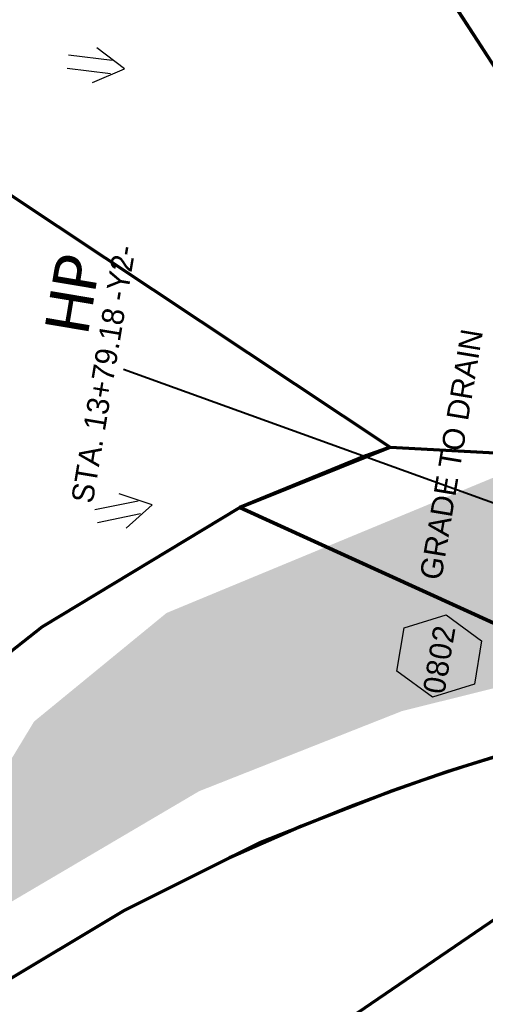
# Model space of a CAD drawing. Extents: x 1160024 to 2574774, y 200346 to 1150377.
# Tile 82 of 118: x 2482232 to 2482338, y 367388 to 367612. Entities that reach past the tile are written whole.
import ezdxf
from ezdxf.enums import TextEntityAlignment as Align

# ---------------------------------------------------------------- set-up
doc = ezdxf.new("R2010")
doc.units = 0
doc.header["$MEASUREMENT"] = 0
for name, color, linetype, lineweight in [('Exist Plan Preparation Drainage Arrows Symbol CELL', 5, 'Continuous', 30), ('Exist Plan Preparation Watershed Blue', 5, 'Continuous', 30), ('Prop Drainage Structure Box Number Symbol CELL', 9, 'Continuous', 30), ('Prop Plan Preparation Grade to Drain Arrows Label', 9, 'Continuous', 30), ('Prop Vertical Profile Ditch Grade Median Label', 5, 'Continuous', 40)]:
    doc.layers.add(name, color=color, linetype=linetype, lineweight=lineweight)
doc.layers.add('Scratch_Level_6', color=30, linetype='Continuous', lineweight=0, plot=False)
doc.styles.add('Style-Calibri', font='CALIBRI.TTF')
doc.styles.add('Style-GEOMETRICFUTURA_211_M_L', font='GEOMETRICFUTURA_211_M_L.shx')

# ---------------------------------------------------------------- blocks, each defined once
blk = doc.blocks.new('PROP DRAINAGE STRUCTURE BOX NUMBER SYMBOL_1')
at = {"layer": 'Prop Drainage Structure Box Number Symbol CELL', "flags": 128}
blk.add_lwpolyline([(-5, 8.94), (5, 8.94), (9.47, 0), (5, -8.94), (-5, -8.94), (-9.47, 0), (-5, 8.94)], dxfattribs=at)
at = {"layer": 'Prop Drainage Structure Box Number Symbol CELL', "insert": (-0.75, -0.14), "char_height": 5, "attachment_point": 5, "line_spacing_factor": 0.6, "style": 'Style-GEOMETRICFUTURA_211_M_L'}
blk.add_mtext('\\T1.051;0802', dxfattribs=at)
blk = doc.blocks.new('EXIST PLAN PREPARATION DRAINAGE ARROWS SYMBOL_113')
at = {"layer": 'Exist Plan Preparation Drainage Arrows Symbol CELL'}
for p, q in [((-3.87, 1.5), (6.13, 1.5)), ((-3.87, -1.5), (6.13, -1.5))]:
    blk.add_line(p, q, dxfattribs=at)
at = {"layer": 'Exist Plan Preparation Drainage Arrows Symbol CELL', "flags": 128}
blk.add_lwpolyline([(0, 3.97), (-6.87, 0), (0, -3.97)], dxfattribs=at)
blk = doc.blocks.new('EXIST PLAN PREPARATION DRAINAGE ARROWS SYMBOL_115')
at = {"layer": 'Exist Plan Preparation Drainage Arrows Symbol CELL'}
for p, q in [((-3.87, 1.5), (6.13, 1.5)), ((-3.87, -1.5), (6.13, -1.5))]:
    blk.add_line(p, q, dxfattribs=at)
at = {"layer": 'Exist Plan Preparation Drainage Arrows Symbol CELL', "flags": 128}
blk.add_lwpolyline([(0, 3.97), (-6.87, 0), (0, -3.97)], dxfattribs=at)

msp = doc.modelspace()

# ---------------------------------------------------------------- hatches: boundary and pattern name
at = {"layer": 'Scratch_Level_6'}
msp.add_hatch(color=256, dxfattribs=at).paths.add_polyline_path([(2482218.56, 367404.87), (2482210.67, 367412.18), (2482235.17, 367452.61), (2482265.3, 367477.29), (2482293.32, 367488.89), (2482332.41, 367505.07), (2482371.5, 367521.25), (2482389.32, 367503.44), (2482382.87, 367478.85), (2482366.25, 367466.74), (2482318.93, 367454.99), (2482272.75, 367436.76)])

# ---------------------------------------------------------------- linework, layer by layer
at = {"layer": 'Exist Plan Preparation Watershed Blue', "color": 5, "linetype": 'Continuous', "lineweight": 70, "flags": 128}
for points in [[(2482377.58, 367543.73), (2482403.16, 367546.49), (2482450.94, 367593.13), (2482399.06, 367677.17), (2482335.28, 367780.51), (2482220.04, 367927.78), (2482164.51, 367884.33), (2482209.01, 367809.02), (2482253.43, 367735.44), (2482271.62, 367706.4), (2482377.58, 367543.73)], [(2482359.4, 367527.45), (2482367.35, 367534.57), (2482377.58, 367543.73), (2482357.29, 367574.88), (2482253.43, 367735.44), (2482209.01, 367809.02), (2482169.57, 367798.3), (2482141.98, 367790.8), (2482108.18, 367800.46), (2482052.44, 367773.24), (2481985.92, 367731.85), (2482061.72, 367605.75), (2482103.92, 367611.55), (2482208.11, 367586.78), (2482316.24, 367515.04), (2482356.94, 367512.82), (2482359.4, 367527.45)], [(2482310.67, 367513.04), (2482282, 367501.31), (2482237, 367474.14), (2482126.7, 367387.13), (2482047.48, 367346.23), (2481972.46, 367298.8), (2482087.01, 367458.96), (2482089.4, 367511.67), (2482061.72, 367605.75), (2482103.92, 367611.55), (2482208.11, 367586.78), (2482316.24, 367515.04), (2482310.67, 367513.04)], [(2482356.07, 367418.57), (2482340.61, 367474.58), (2482282, 367501.31), (2482316.24, 367515.04), (2482347.14, 367513.36), (2482374.82, 367472.94), (2482391.58, 367443.88), (2482391.46, 367430.57), (2482356.07, 367418.57)], [(2481994.75, 367246.98), (2481972.46, 367298.8), (2482047.48, 367346.23), (2482126.7, 367387.13), (2482237, 367474.14), (2482282, 367501.31), (2482340.61, 367474.58), (2482348.26, 367446.69), (2482343.23, 367445.52), (2482329.13, 367441.15), (2482316.66, 367436.84), (2482296.03, 367428.81), (2482279.62, 367421.57), (2482255.64, 367409.58), (2482225.87, 367391.8), (2481994.75, 367246.98)]]:
    msp.add_lwpolyline(points, close=True, dxfattribs=at)
msp.add_lwpolyline([(2482225.87, 367391.8), (2482255.64, 367409.58), (2482279.62, 367421.57), (2482286.74, 367425.14), (2482296.03, 367428.81), (2482307.51, 367433.42), (2482316.66, 367436.84), (2482323.74, 367439.34), (2482329.13, 367441.15), (2482333.08, 367442.42), (2482337.78, 367443.89), (2482343.23, 367445.52), (2482348.26, 367446.69), (2482356.07, 367418.57), (2482294.59, 367376.61), (2482276.99, 367365.54), (2482252.7, 367353.49), (2482206.98, 367330.82)], dxfattribs=at)
at = {"layer": 'Prop Vertical Profile Ditch Grade Median Label'}
msp.add_line((2482255.48, 367532.73), (2482423.43, 367472.08), dxfattribs=at)

# ---------------------------------------------------------------- block references
at = {"layer": 'Exist Plan Preparation Drainage Arrows Symbol CELL'}
for name, p, rotation in [('EXIST PLAN PREPARATION DRAINAGE ARROWS SYMBOL_115', (2482248.93, 367601.93), 173.0022961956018), ('EXIST PLAN PREPARATION DRAINAGE ARROWS SYMBOL_113', (2482255.33, 367500.51), 191.6404206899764)]:
    msp.add_blockref(name, p, dxfattribs=dict(at, rotation=rotation))
at = {"layer": 'Prop Drainage Structure Box Number Symbol CELL', "rotation": 80.48585657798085}
msp.add_blockref('PROP DRAINAGE STRUCTURE BOX NUMBER SYMBOL_1', (2482327.39, 367467.52), dxfattribs=at)

# ---------------------------------------------------------------- texts
at = {"layer": 'Prop Plan Preparation Grade to Drain Arrows Label', "style": 'Style-GEOMETRICFUTURA_211_M_L'}
msp.add_text('GRADE TO DRAIN', height=5, rotation=80.4859, dxfattribs=at).set_placement((2482330.12, 367513.37), align=Align.MIDDLE_CENTER)
at = {"layer": 'Prop Vertical Profile Ditch Grade Median Label', "lineweight": 0, "style": 'Style-Calibri'}
msp.add_text('HP', height=10, rotation=80.4859, dxfattribs=at).set_placement((2482248.85, 367549.11), align=Align.CENTER)
at = {"layer": 'Prop Vertical Profile Ditch Grade Median Label', "lineweight": 0, "style": 'Style-GEOMETRICFUTURA_211_M_L'}
msp.add_text('STA. 13+79.18 -Y2-', height=5, rotation=80.4859, dxfattribs=at).set_placement((2482243.57, 367502.83), align=Align.TOP_LEFT)

doc.saveas('drawing.dxf')
